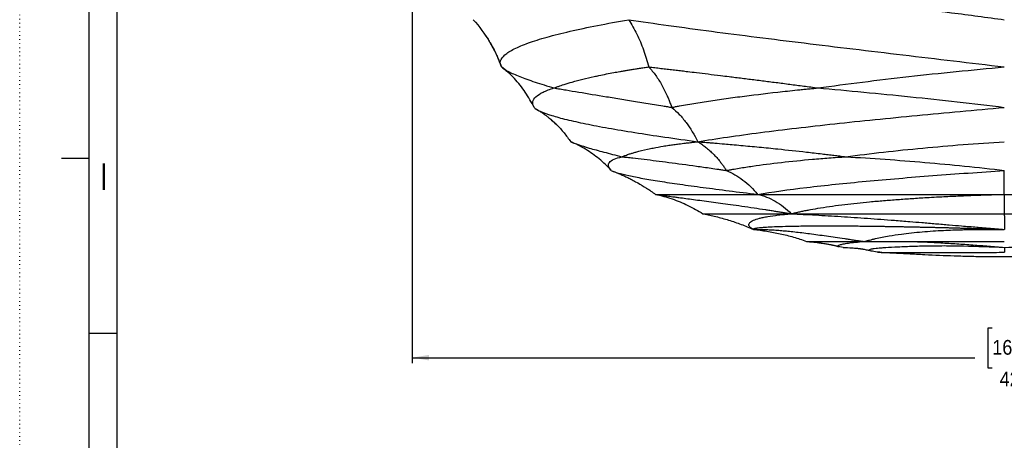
# Model space of a CAD drawing. Extents: x 0 to 594, y 0 to 841.
# Tile 5 of 17: x 0 to 177, y 246 to 322. Entities that reach past the tile are written whole.
import ezdxf

# ---------------------------------------------------------------- set-up
doc = ezdxf.new("R2010")
doc.units = 0
doc.linetypes.add('SLD-PUNTI', pattern=[0.635, 0, -0.635])
doc.linetypes.add('SLD-SOLIDO', pattern=[0])
doc.layers.get('0').update_dxf_attribs({"linetype": 'CONTINUOUS'})
doc.layers.add('FORMAT', color=7, linetype='SLD-SOLIDO')
doc.styles.add('SLDTEXTSTYLE2', font='ARIALN.TTF', dxfattribs={"width": 0.87})
doc.styles.add('SLDTEXTSTYLE3', font='GOTHIC.TTF', dxfattribs={"width": 0.913})
doc.dimstyles.new('SLDDIMSTYLE0', dxfattribs={"dimtxt": 2.645833, "dimasz": 3, "dimexe": 0, "dimexo": 0.0625, "dimgap": 0.661458, "dimtad": 0, "dimdec": 0, "dimlfac": 2, "dimrnd": 1e-09, "dimzin": 12, "dimtxsty": 'SLDTEXTSTYLE3', "dimsah": 1, "dimcen": 0.09, "dimazin": 3, "dimtfac": 1, "dimtdec": 0, "dimtofl": 0, "dimtmove": 0, "dimatfit": 3, "dimtolj": 1, "dimtzin": 12})

# ---------------------------------------------------------------- blocks, each defined once
blk = doc.blocks.new('_D')
at = {"layer": 'FORMAT', "color": 7}
for p, q in [((70.5, 375.87), (70.5, 260.16)), ((283.18, 375.87), (283.18, 260.16)), ((174.69, 266.49), (173.88, 266.49)), ((173.88, 266.49), (173.88, 259.35)), ((183.2, 266.49), (184.01, 266.49)), ((184.01, 266.49), (184.01, 259.35)), ((178.98, 263.19), (181.72, 263.19)), ((70.5, 261.16), (171.56, 261.16)), ((283.18, 261.16), (186.32, 261.16)), ((173.88, 259.35), (174.69, 259.35)), ((184.01, 259.35), (183.2, 259.35))]:
    blk.add_line(p, q, dxfattribs=at)
for points in [[(70.5, 261.16), (73.5, 260.66), (73.5, 261.66)], [(283.18, 261.16), (280.18, 261.66), (280.18, 260.66)]]:
    blk.add_solid(points, dxfattribs=at)
at = {"layer": 'FORMAT', "color": 7, "attachment_point": 1, "style": 'SLDTEXTSTYLE3'}
for s, insert, char_height in [('3', (179.37, 266.34), 2.65), ('16', (174.69, 264.34), 2.646), ('"', (182.11, 264.34), 2.65), ('4', (179.37, 262.73), 2.65), ('425', (176.01, 258.67), 2.646)]:
    blk.add_mtext(s, dxfattribs=dict(at, insert=insert, char_height=char_height))

msp = doc.modelspace()

# ---------------------------------------------------------------- linework, layer by layer
at = {"color": 7, "linetype": 'SLD-PUNTI'}
msp.add_line((0, 0), (0, 841), dxfattribs=at)
at = {"color": 7, "linetype": 'SLD-SOLIDO'}
for p, q in [((12.5, 12.5), (12.5, 828.5)), ((17.5, 17.5), (17.5, 823.5)), ((91.83, 307.15), (92.33, 306.2)), ((99.2, 299.86), (98.97, 299.95)), ((99.18, 299.86), (99.52, 299.71)), ((7.5, 297), (12.5, 297)), ((105.83, 295.24), (106.19, 294.85)), ((106.26, 294.78), (106.61, 294.63)), ((141.29, 282.04), (141.29, 282.03)), ((154.46, 280.09), (154.06, 280.09)), ((17.5, 265.5), (12.5, 265.5))]:
    msp.add_line(p, q, dxfattribs=at)
for points, knots in [([(139.48, 326.55), (142.49, 326.2), (145.55, 325.83), (151.71, 325.09), (154.83, 324.71), (161.08, 323.93), (164.23, 323.53), (170.53, 322.72), (173.69, 322.3), (176.84, 321.87)], [0, 0, 0, 0, 0.25, 0.25, 0.5, 0.5, 0.75, 0.75, 1, 1, 1, 1]), ([(81.44, 321.87), (82.56, 320.65), (83.55, 319.31), (85.24, 316.46), (85.95, 314.95), (86.52, 313.39)], [0, 0, 0, 0, 0.5, 0.5, 1, 1, 1, 1]), ([(86.52, 313.39), (86.11, 314.12), (86.33, 314.84), (87.57, 315.91), (88.12, 316.27), (89.53, 316.98), (91.22, 317.69), (93.46, 318.39), (95.96, 319.09), (97.35, 319.44), (101.88, 320.49), (105.41, 321.18), (109.38, 321.87)], [0, 0, 0, 0, 0.25, 0.25, 0.375, 0.375, 0.5, 0.625, 0.625, 0.75, 0.75, 1, 1, 1, 1]), ([(109.38, 321.87), (113.97, 321.18), (118.97, 320.49), (126.91, 319.44), (129.62, 319.09), (135.18, 318.39), (140.84, 317.69), (146.7, 316.98), (152.62, 316.27), (155.62, 315.91), (164.68, 314.84), (170.79, 314.12), (176.84, 313.39)], [0, 0, 0, 0, 0.25, 0.25, 0.375, 0.375, 0.5, 0.625, 0.625, 0.75, 0.75, 1, 1, 1, 1]), ([(109.38, 321.87), (109.91, 321.06), (110.89, 319.32), (112.08, 316.46), (112.71, 314.43), (112.97, 313.39)], [0.000336, 0.000336, 0.000336, 0.000336, 13.757201, 27.514402, 41.271565, 41.271565, 41.271565, 41.271565]), ([(83.66, 319.04), (83.74, 318.93), (83.89, 318.71), (84.1, 318.38), (84.29, 318.08), (84.46, 317.82), (84.59, 317.61), (84.74, 317.34), (84.85, 317.13), (84.93, 317), (85, 316.88), (85.04, 316.82), (85.09, 316.73), (85.12, 316.68), (85.16, 316.61), (85.19, 316.54), (85.23, 316.45), (85.28, 316.35), (85.36, 316.17), (85.46, 315.94), (85.56, 315.7), (85.71, 315.35), (85.87, 314.97), (86.03, 314.59), (86.21, 314.16), (86.32, 313.86), (86.38, 313.71)], [0, 0, 0, 0, 0.134752, 0.251896, 0.347581, 0.403606, 0.445653, 0.475104, 0.502893, 0.525289, 0.551823, 0.579806, 0.587795, 0.594694, 0.601217, 0.608224, 0.616447, 0.632063, 0.65243, 0.701787, 0.765343, 0.824887, 0.867273, 0.909487, 0.953199, 1, 1, 1, 1]), ([(86.52, 313.39), (86.82, 313.12), (87.24, 312.85), (88.34, 312.27), (89.02, 311.97), (90.6, 311.34), (91.52, 311.01), (93.59, 310.33), (94.74, 309.98), (96.01, 309.61)], [0, 0, 0, 0, 0.25, 0.25, 0.5, 0.5, 0.75, 0.75, 1, 1, 1, 1]), ([(86.78, 313.18), (86.91, 313.08), (87.11, 312.93), (87.47, 312.63), (87.7, 312.42), (87.81, 312.32)], [0, 0, 0, 0, 0.500321, 0.74901, 1, 1, 1, 1]), ([(96.01, 309.61), (96.08, 309.64), (96.33, 309.73), (96.9, 309.94), (97.88, 310.27), (99.3, 310.7), (101.1, 311.18), (102.74, 311.56), (104.18, 311.88), (105.35, 312.11), (106.6, 312.35), (107.62, 312.54), (108.43, 312.68), (109.12, 312.8), (109.84, 312.91), (110.58, 313.03), (111.35, 313.15), (112.15, 313.27), (112.7, 313.35), (112.97, 313.39)], [0, 0, 0, 0, 0.017639, 0.065307, 0.14302, 0.250789, 0.376035, 0.501278, 0.550339, 0.626244, 0.696173, 0.750639, 0.784189, 0.818436, 0.853375, 0.889004, 0.92532, 0.96232, 1, 1, 1, 1]), ([(112.97, 313.39), (113.16, 313.37), (113.53, 313.33), (114.08, 313.26), (114.63, 313.2), (115.18, 313.13), (115.72, 313.07), (116.27, 313), (116.81, 312.94), (117.34, 312.88), (117.88, 312.81), (118.41, 312.75), (118.93, 312.69), (119.46, 312.62), (120.33, 312.52), (121.71, 312.35), (123.68, 312.12), (125.63, 311.88), (127.28, 311.67), (128.58, 311.51), (129.77, 311.36), (130.97, 311.22), (132.18, 311.06), (133.39, 310.91), (134.61, 310.75), (135.84, 310.6), (137.08, 310.44), (138.32, 310.28), (139.57, 310.11), (140.83, 309.95), (142.09, 309.78), (142.94, 309.67), (143.36, 309.61)], [0, 0, 0, 0, 0.020373, 0.040549, 0.060528, 0.080309, 0.099892, 0.119276, 0.13846, 0.157445, 0.176229, 0.194813, 0.213196, 0.231377, 0.249356, 0.303819, 0.373748, 0.44849, 0.49871, 0.537278, 0.575845, 0.614411, 0.652977, 0.691544, 0.730112, 0.768679, 0.807244, 0.845805, 0.884363, 0.922915, 0.961461, 1, 1, 1, 1]), ([(112.97, 313.39), (113.03, 313.33), (113.14, 313.22), (113.36, 312.97), (113.73, 312.53), (114.23, 311.87), (114.81, 311.03), (115.34, 310.13), (115.84, 309.18), (116.25, 308.3), (116.59, 307.51), (116.86, 306.82), (117.03, 306.35), (117.12, 306.12)], [0, 0, 0, 0, 0.029954, 0.062771, 0.125054, 0.248787, 0.371738, 0.497417, 0.621909, 0.748676, 0.831909, 0.915635, 1, 1, 1, 1]), ([(143.36, 309.61), (145.98, 309.98), (148.65, 310.33), (154.1, 311.01), (156.87, 311.34), (162.48, 311.97), (165.32, 312.27), (171.05, 312.85), (173.94, 313.12), (176.84, 313.39)], [0, 0, 0, 0, 0.25, 0.25, 0.5, 0.5, 0.75, 0.75, 1, 1, 1, 1]), ([(92.38, 306.12), (92.18, 306.47), (92.12, 306.8), (92.24, 307.44), (92.42, 307.74), (93.03, 308.32), (93.46, 308.6), (94.56, 309.12), (95.23, 309.37), (96.01, 309.61)], [0, 0, 0, 0, 0.25, 0.25, 0.5, 0.5, 0.75, 0.75, 1, 1, 1, 1]), ([(96.01, 309.61), (96.12, 309.59), (96.29, 309.56), (96.64, 309.5), (97.05, 309.43), (97.59, 309.34), (98.68, 309.15), (101.14, 308.74), (104.48, 308.19), (108.11, 307.6), (110.49, 307.21), (112.47, 306.88), (113.98, 306.63), (115.27, 306.42), (116.19, 306.27), (116.67, 306.19), (116.94, 306.15), (117.07, 306.12), (117.12, 306.12)], [0, 0, 0, 0, 0.019744, 0.031335, 0.062609, 0.093845, 0.125007, 0.249438, 0.498805, 0.624448, 0.749401, 0.812177, 0.874703, 0.937315, 0.968644, 0.984318, 0.994792, 1, 1, 1, 1]), ([(117.12, 306.12), (117.15, 306.12), (117.27, 306.15), (117.5, 306.19), (117.93, 306.27), (118.76, 306.42), (119.96, 306.63), (121.44, 306.88), (123.45, 307.21), (126.06, 307.6), (130.38, 308.19), (134.93, 308.74), (138.79, 309.15), (140.6, 309.34), (141.51, 309.43), (142.24, 309.5), (142.86, 309.56), (143.16, 309.59), (143.36, 309.61)], [0, 0, 0, 0, 0.005209, 0.015682, 0.031356, 0.062685, 0.125297, 0.187822, 0.250599, 0.375552, 0.501195, 0.750562, 0.874993, 0.906154, 0.937391, 0.968665, 0.980256, 1, 1, 1, 1]), ([(143.36, 309.61), (146.07, 309.37), (148.82, 309.12), (154.37, 308.6), (157.16, 308.32), (162.77, 307.74), (165.58, 307.44), (171.22, 306.8), (174.04, 306.47), (176.84, 306.12)], [0, 0, 0, 0, 0.25, 0.25, 0.5, 0.5, 0.75, 0.75, 1, 1, 1, 1]), ([(92.38, 306.12), (92.92, 305.65), (93.99, 305.17), (96.33, 304.43), (97.23, 304.18), (99.27, 303.68), (101.55, 303.18), (104.27, 302.66), (107.22, 302.14), (108.8, 301.87), (113.86, 301.07), (117.65, 300.52), (121.78, 299.95)], [0, 0, 0, 0, 0.25, 0.25, 0.375, 0.375, 0.5, 0.625, 0.625, 0.75, 0.75, 1, 1, 1, 1]), ([(117.11, 306.12), (117.58, 305.74), (118.03, 305.32), (118.89, 304.41), (119.3, 303.92), (120.47, 302.36), (121.17, 301.2), (121.78, 299.95)], [0, 0, 0, 0, 0.25, 0.25, 0.5, 0.5, 1, 1, 1, 1]), ([(121.78, 299.95), (125.12, 300.52), (128.92, 301.07), (135.13, 301.87), (137.28, 302.14), (141.73, 302.66), (146.32, 303.18), (151.16, 303.68), (156.09, 304.18), (158.61, 304.43), (166.28, 305.17), (171.54, 305.65), (176.84, 306.12)], [0, 0, 0, 0, 0.25, 0.25, 0.375, 0.375, 0.5, 0.625, 0.625, 0.75, 0.75, 1, 1, 1, 1]), ([(92.82, 305.8), (93.02, 305.68), (93.4, 305.45), (93.94, 305.08), (94.43, 304.73), (94.85, 304.41), (95.21, 304.12), (95.51, 303.86), (95.73, 303.68), (95.9, 303.54), (96.03, 303.43), (96.11, 303.35), (96.18, 303.29), (96.27, 303.2), (96.35, 303.11), (96.43, 303.03), (96.48, 302.96), (96.5, 302.93), (96.49, 302.94), (96.49, 302.94)], [0, 0, 0, 0, 0.107684, 0.201973, 0.283914, 0.35471, 0.415928, 0.469807, 0.519461, 0.558635, 0.574061, 0.588329, 0.602993, 0.619401, 0.66061, 0.715731, 0.812607, 0.936884, 1, 1, 1, 1]), ([(95.2, 304.12), (95.61, 303.76), (96.52, 302.96), (97.79, 301.57), (98.58, 300.49), (98.97, 299.95)], [0, 0, 0, 0, 0.289441, 0.644744, 1, 1, 1, 1]), ([(98.97, 299.95), (99.31, 299.79), (99.76, 299.62), (100.88, 299.25), (101.54, 299.04), (103.08, 298.59), (103.96, 298.35), (105.92, 297.83), (107, 297.55), (108.19, 297.25)], [0, 0, 0, 0, 0.25, 0.25, 0.5, 0.5, 0.75, 0.75, 1, 1, 1, 1]), ([(108.19, 297.25), (108.24, 297.27), (108.37, 297.32), (108.58, 297.41), (108.85, 297.51), (109.17, 297.63), (109.59, 297.77), (110.08, 297.92), (111.11, 298.22), (112.34, 298.52), (114.01, 298.87), (115.28, 299.1), (116.54, 299.3), (117.47, 299.43), (118.47, 299.57), (119.45, 299.69), (120.4, 299.8), (121.14, 299.88), (121.59, 299.93), (121.78, 299.95)], [0, 0, 0, 0, 0.019857, 0.043745, 0.071668, 0.107494, 0.143347, 0.197096, 0.250854, 0.425269, 0.501368, 0.626324, 0.692039, 0.750677, 0.803867, 0.875031, 0.926463, 0.968118, 1, 1, 1, 1]), ([(121.78, 299.95), (121.92, 299.94), (122.24, 299.91), (122.76, 299.87), (123.37, 299.82), (124.06, 299.77), (125.15, 299.68), (126.45, 299.57), (128.55, 299.38), (131.15, 299.15), (133.92, 298.88), (137.28, 298.54), (140.04, 298.24), (142.71, 297.93), (144, 297.78), (145.18, 297.64), (146.24, 297.52), (147.31, 297.39), (148.03, 297.29), (148.4, 297.25)], [0, 0, 0, 0, 0.017956, 0.039431, 0.064425, 0.092939, 0.124971, 0.196137, 0.249327, 0.374022, 0.498632, 0.562535, 0.749143, 0.799323, 0.849484, 0.887086, 0.924749, 0.960988, 1, 1, 1, 1]), ([(148.4, 297.25), (150.6, 297.55), (152.86, 297.83), (157.46, 298.35), (159.81, 298.59), (164.57, 299.04), (166.99, 299.25), (171.88, 299.62), (174.36, 299.79), (176.84, 299.95)], [0, 0, 0, 0, 0.25, 0.25, 0.5, 0.5, 0.75, 0.75, 1, 1, 1, 1]), ([(106.26, 294.78), (105.98, 295.07), (105.82, 295.33), (105.72, 295.82), (105.77, 296.04), (106.26, 296.65), (107.02, 296.98), (108.19, 297.25)], [0, 0, 0, 0, 0.25, 0.25, 0.5, 0.5, 1, 1, 1, 1]), ([(108.19, 297.25), (108.28, 297.24), (108.43, 297.22), (108.74, 297.19), (109.29, 297.13), (110.42, 297), (112.8, 296.73), (116.52, 296.26), (120.64, 295.71), (123.72, 295.26), (125.31, 295.03), (126.11, 294.91), (126.55, 294.84), (126.78, 294.8), (126.9, 294.79), (126.93, 294.78)], [0, 0, 0, 0, 0.0182053, 0.0314279, 0.0627886, 0.1253457, 0.2500655, 0.5000685, 0.7499952, 0.8746612, 0.937206, 0.9685669, 0.9842738, 0.9953089, 1, 1, 1, 1]), ([(126.93, 294.78), (126.96, 294.79), (127.05, 294.8), (127.24, 294.84), (127.59, 294.91), (128.25, 295.03), (129.6, 295.26), (132.41, 295.71), (136.73, 296.26), (141.41, 296.73), (144.85, 297), (146.61, 297.13), (147.48, 297.19), (148, 297.22), (148.25, 297.24), (148.4, 297.25)], [0, 0, 0, 0, 0.004692, 0.015726, 0.031433, 0.062794, 0.125339, 0.250005, 0.499931, 0.749934, 0.874654, 0.937211, 0.968572, 0.981794, 1, 1, 1, 1]), ([(148.4, 297.25), (153.04, 296.98), (157.79, 296.65), (164.94, 296.04), (167.33, 295.82), (172.1, 295.33), (174.48, 295.07), (176.84, 294.78)], [0, 0, 0, 0, 0.5, 0.5, 0.75, 0.75, 1, 1, 1, 1]), ([(106.26, 294.78), (106.88, 294.49), (107.94, 294.18), (110.14, 293.7), (110.97, 293.54), (112.83, 293.2), (114.87, 292.86), (117.29, 292.5), (119.89, 292.13), (121.28, 291.94), (125.7, 291.35), (128.98, 290.93), (132.54, 290.5)], [0, 0, 0, 0, 0.25, 0.25, 0.375, 0.375, 0.5, 0.625, 0.625, 0.75, 0.75, 1, 1, 1, 1]), ([(106.61, 294.63), (106.78, 294.56), (107.14, 294.43), (107.73, 294.18), (108.37, 293.9), (109.06, 293.58), (109.8, 293.21), (110.67, 292.76), (111.29, 292.4), (111.62, 292.21)], [0, 0, 0, 0, 0.116798, 0.241699, 0.382752, 0.504848, 0.645734, 0.809715, 1, 1, 1, 1]), ([(126.93, 294.78), (127.96, 294.35), (128.95, 293.78), (130.83, 292.34), (131.73, 291.49), (132.54, 290.5)], [0, 0, 0, 0, 0.5, 0.5, 1, 1, 1, 1]), ([(132.54, 290.5), (135.11, 290.93), (138.08, 291.35), (143, 291.94), (144.72, 292.13), (148.28, 292.5), (151.97, 292.86), (155.88, 293.2), (159.88, 293.54), (161.93, 293.7), (168.18, 294.18), (172.49, 294.49), (176.84, 294.78)], [0, 0, 0, 0, 0.25, 0.25, 0.375, 0.375, 0.5, 0.625, 0.625, 0.75, 0.75, 1, 1, 1, 1]), ([(110.99, 292.57), (111.52, 292.26), (112.62, 291.63), (113.65, 290.89), (114.19, 290.5)], [0, 0, 0, 0, 0.4781396, 1, 1, 1, 1]), ([(114.19, 290.5), (114.22, 290.5), (114.28, 290.49), (114.38, 290.47), (114.49, 290.46), (114.61, 290.44), (114.73, 290.42), (114.86, 290.4), (115, 290.38), (115.15, 290.36), (115.3, 290.34), (115.65, 290.29), (116.27, 290.21), (117.04, 290.11), (117.77, 290.01), (118.53, 289.91), (119.63, 289.76), (121, 289.58), (122.51, 289.38), (124.12, 289.17), (125.85, 288.94), (127.68, 288.68), (129.69, 288.4), (131.78, 288.09), (133.5, 287.83), (134.74, 287.63), (135.55, 287.51), (136.33, 287.38), (137.1, 287.25), (137.84, 287.13), (138.33, 287.05), (138.57, 287.01)], [0, 0, 0, 0, 0.011685, 0.023548, 0.035589, 0.047807, 0.060201, 0.072772, 0.085517, 0.098436, 0.111529, 0.124794, 0.183925, 0.249833, 0.271018, 0.312386, 0.374915, 0.437414, 0.499893, 0.564588, 0.624858, 0.686339, 0.749995, 0.816536, 0.875152, 0.898115, 0.9202, 0.94142, 0.961786, 0.981309, 1, 1, 1, 1]), ([(114.19, 290.5), (114.19, 290.5), (114.59, 290.5), (115.79, 290.5), (116.28, 290.5), (117.48, 290.5), (118.86, 290.5), (120.62, 290.5), (122.55, 290.5), (123.61, 290.5), (127.03, 290.5), (129.64, 290.5), (132.54, 290.5)], [0, 0, 0, 0, 0.25, 0.25, 0.375, 0.375, 0.5, 0.625, 0.625, 0.75, 0.75, 1, 1, 1, 1]), ([(114.19, 290.5), (115.19, 290.28), (117.18, 289.73), (120.04, 288.56), (121.85, 287.56), (122.71, 287.01), (122.71, 287.01), (122.71, 287.01), (122.71, 287.01)], [0, 0, 0, 0, 6.174943, 12.349886, 18.524828, 18.524828, 18.524828, 18.52676, 18.52676, 18.52676, 18.52676]), ([(132.54, 290.5), (135.43, 290.5), (138.62, 290.5), (143.74, 290.5), (145.5, 290.5), (149.11, 290.5), (152.82, 290.5), (156.69, 290.5), (160.61, 290.5), (162.6, 290.5), (168.64, 290.5), (172.75, 290.5), (176.84, 290.5)], [0, 0, 0, 0, 0.25, 0.25, 0.375, 0.375, 0.5, 0.625, 0.625, 0.75, 0.75, 1, 1, 1, 1]), ([(138.57, 287.01), (138.66, 287.03), (138.85, 287.08), (139.15, 287.15), (139.46, 287.23), (139.79, 287.3), (140.13, 287.38), (140.48, 287.45), (140.85, 287.53), (141.23, 287.61), (141.62, 287.68), (142.47, 287.84), (143.9, 288.09), (145.95, 288.4), (148.15, 288.68), (150.37, 288.94), (152.7, 289.17), (155.13, 289.38), (157.67, 289.58), (160.25, 289.76), (162.59, 289.91), (164.39, 290.01), (166.25, 290.11), (168.4, 290.21), (170.59, 290.3), (172.14, 290.36), (173.11, 290.39), (174.07, 290.42), (175.01, 290.45), (175.93, 290.48), (176.54, 290.49), (176.84, 290.5)], [0, 0, 0, 0, 0.011113, 0.022525, 0.034239, 0.046255, 0.058576, 0.071205, 0.084144, 0.097396, 0.110963, 0.124849, 0.183465, 0.250006, 0.313662, 0.375143, 0.435413, 0.500109, 0.562587, 0.625086, 0.687615, 0.728995, 0.750168, 0.816076, 0.875207, 0.897219, 0.918751, 0.939799, 0.960358, 0.980426, 1, 1, 1, 1]), ([(176.84, 290.5), (180.93, 290.5), (185.04, 290.5), (191.08, 290.5), (193.07, 290.5), (197, 290.5), (200.86, 290.5), (204.57, 290.5), (208.19, 290.5), (209.95, 290.5), (215.07, 290.5), (218.26, 290.5), (221.15, 290.5)], [0, 0, 0, 0, 0.25, 0.25, 0.375, 0.375, 0.5, 0.625, 0.625, 0.75, 0.75, 1, 1, 1, 1]), ([(176.84, 290.5), (177.02, 290.5), (177.38, 290.49), (177.93, 290.47), (178.48, 290.46), (179.04, 290.44), (179.61, 290.42), (180.18, 290.4), (180.76, 290.38), (181.35, 290.36), (181.94, 290.34), (183.22, 290.29), (185.29, 290.21), (187.43, 290.11), (189.3, 290.01), (191.09, 289.91), (193.44, 289.76), (196.02, 289.58), (198.55, 289.38), (200.98, 289.17), (203.31, 288.94), (205.54, 288.68), (207.73, 288.4), (209.79, 288.09), (211.31, 287.83), (212.32, 287.63), (212.96, 287.51), (213.55, 287.38), (214.11, 287.25), (214.63, 287.13), (214.96, 287.05), (215.12, 287.01)], [0, 0, 0, 0, 0.011685, 0.023548, 0.035589, 0.047807, 0.060201, 0.072772, 0.085517, 0.098436, 0.111529, 0.124794, 0.183925, 0.249833, 0.271009, 0.312386, 0.374915, 0.437414, 0.499893, 0.564588, 0.624858, 0.686339, 0.749995, 0.816536, 0.875152, 0.898117, 0.920203, 0.941423, 0.961789, 0.981311, 1, 1, 1, 1]), ([(176.84, 290.5), (176.84, 290.28), (176.84, 289.73), (176.84, 288.56), (176.84, 287.56), (176.84, 287.01), (176.84, 287.01), (176.84, 287.01), (176.84, 287.01)], [0, 0, 0, 0, 6.174943, 12.349886, 18.524828, 18.524828, 18.524828, 18.526852, 18.526852, 18.526852, 18.526852]), ([(122.72, 287.01), (122.74, 287), (122.77, 286.99), (122.82, 286.99), (122.84, 286.98)], [0, 0, 0, 0, 0.555467, 1, 1, 1, 1]), ([(122.72, 287.01), (122.74, 287.01), (122.78, 287.01), (123.16, 287.01), (123.77, 287), (124.64, 287), (125.73, 287), (127.02, 287), (128.49, 287), (130.14, 287), (131.97, 287), (133.99, 287.01), (136.17, 287.01), (137.77, 287.01), (138.57, 287.01)], [0, 0, 0, 0, 0.082841, 0.16878, 0.255132, 0.341928, 0.428189, 0.512699, 0.594859, 0.675624, 0.756159, 0.837257, 0.918678, 1, 1, 1, 1]), ([(122.84, 286.98), (123.57, 286.83), (125.08, 286.52), (127.33, 285.88), (129.59, 285.13), (131.05, 284.51), (131.78, 284.2)], [0, 0, 0, 0, 0.23958, 0.493065, 0.746565, 1, 1, 1, 1]), ([(131.78, 284.2), (131.75, 284.21), (131.69, 284.24), (131.6, 284.29), (131.51, 284.34), (131.38, 284.42), (131.26, 284.51), (131.1, 284.65), (130.98, 284.82), (130.93, 285.03), (130.99, 285.23), (131.14, 285.43), (131.4, 285.63), (131.88, 285.89), (132.61, 286.14), (133.53, 286.36), (134.59, 286.57), (135.86, 286.75), (137.15, 286.89), (137.84, 286.95), (138.2, 286.98), (138.38, 286.99), (138.47, 287), (138.52, 287), (138.54, 287), (138.55, 287), (138.56, 287.01), (138.56, 287.01), (138.57, 287.01)], [0, 0, 0, 0, 0.012716, 0.027359, 0.043933, 0.062438, 0.101929, 0.124943, 0.190971, 0.250048, 0.312607, 0.375142, 0.430129, 0.500144, 0.6251, 0.687625, 0.750175, 0.875188, 0.93763, 0.968825, 0.984415, 0.992208, 0.996104, 0.998052, 0.999026, 0.999415, 0.999849, 1, 1, 1, 1]), ([(138.57, 287.01), (138.69, 287.01), (138.93, 287.01), (139.3, 287.01), (139.68, 287.01), (140.05, 287.01), (140.51, 287), (141.28, 287), (142.56, 287), (144.37, 287), (146.65, 287), (148.85, 287), (151.84, 287.01), (155.6, 287), (159.79, 287), (163.28, 287), (165.87, 287.01), (168.58, 287.01), (170.84, 287.01), (172.75, 287.01), (173.96, 287.01), (175.03, 287.01), (175.94, 287.01), (176.54, 287.01), (176.84, 287.01)], [0, 0, 0, 0, 0.0121499, 0.0243038, 0.0364612, 0.0486214, 0.0607839, 0.0802159, 0.1216902, 0.1790739, 0.2431354, 0.3189904, 0.3635977, 0.4858449, 0.6129358, 0.6777147, 0.7426225, 0.8004992, 0.8715904, 0.9037057, 0.935801, 0.9573655, 0.9787653, 1, 1, 1, 1]), ([(138.57, 287.01), (138.57, 287.01), (138.57, 287.01), (138.58, 287), (138.6, 287), (138.64, 287), (138.72, 287), (138.88, 286.99), (139.19, 286.98), (139.82, 286.95), (141.09, 286.89), (143.68, 286.75), (146.74, 286.57), (149.88, 286.36), (153.05, 286.14), (156.39, 285.89), (159.65, 285.63), (162.12, 285.43), (164.49, 285.23), (166.87, 285.03), (169.35, 284.82), (171.31, 284.66), (173.04, 284.51), (174.19, 284.41), (175.29, 284.32), (176.1, 284.26), (176.6, 284.21), (176.82, 284.2)], [0, 0, 0, 0, 0.000124, 0.000487, 0.000975, 0.001949, 0.003898, 0.007796, 0.015592, 0.03119, 0.062401, 0.124879, 0.249955, 0.312521, 0.375043, 0.499951, 0.570236, 0.62489, 0.687403, 0.749951, 0.805301, 0.875056, 0.898554, 0.937562, 0.961992, 0.982804, 1, 1, 1, 1]), ([(176.84, 287.01), (177, 287.01), (177.33, 287.01), (177.84, 287.01), (178.38, 287.01), (178.97, 287.01), (179.82, 287.01), (180.93, 287.01), (182.81, 287.01), (185.07, 287.01), (187.78, 287.01), (190.4, 287), (193.9, 287), (198.08, 287), (202.81, 287.01), (207.22, 287), (210.65, 287), (212.93, 287), (214.04, 287.01), (214.58, 287.01), (214.89, 287.01), (215.04, 287.01), (215.12, 287.01)], [0, 0, 0, 0, 0.011172, 0.023178, 0.036018, 0.049693, 0.064204, 0.096302, 0.128419, 0.197128, 0.257396, 0.322308, 0.387092, 0.514191, 0.636447, 0.756885, 0.878305, 0.939212, 0.969635, 0.984829, 0.992482, 1, 1, 1, 1]), ([(131.77, 284.2), (131.77, 284.2), (131.76, 284.21), (131.76, 284.23), (131.76, 284.24), (131.77, 284.26), (131.78, 284.27), (131.79, 284.29), (131.82, 284.3), (131.84, 284.32), (131.87, 284.33), (131.91, 284.34), (131.95, 284.36), (131.99, 284.37), (132.04, 284.39), (132.1, 284.4), (132.16, 284.41), (132.22, 284.43), (132.29, 284.44), (132.37, 284.45), (132.45, 284.46), (132.54, 284.48), (132.73, 284.5), (133.11, 284.55), (133.88, 284.61), (135.14, 284.69), (136.96, 284.75), (139.26, 284.8), (141.94, 284.84), (144.13, 284.84), (145.57, 284.84), (146.13, 284.84), (146.69, 284.84), (147.27, 284.84), (147.85, 284.83), (148.44, 284.83), (149.04, 284.83), (149.64, 284.82), (150.26, 284.82), (150.88, 284.81), (151.51, 284.81), (152.14, 284.8), (152.78, 284.79), (153.43, 284.78), (154.09, 284.77), (154.75, 284.76), (155.42, 284.75), (156.1, 284.74), (156.78, 284.73), (157.47, 284.72), (158.17, 284.71), (158.87, 284.69), (159.58, 284.68), (160.29, 284.67), (161.01, 284.65), (161.73, 284.63), (162.46, 284.62), (163.19, 284.6), (163.93, 284.58), (164.67, 284.57), (165.42, 284.55), (166.16, 284.53), (166.92, 284.51), (167.67, 284.49), (168.43, 284.47), (169.18, 284.44), (169.94, 284.42), (170.71, 284.4), (171.47, 284.38), (172.23, 284.35), (173, 284.33), (173.76, 284.3), (174.53, 284.28), (175.3, 284.25), (176.06, 284.22), (176.57, 284.21), (176.82, 284.2)], [0, 0, 0, 0, 0.0062077, 0.012418, 0.0186309, 0.0248465, 0.0310648, 0.0372858, 0.0435095, 0.0497359, 0.0559651, 0.0621969, 0.0684314, 0.0746686, 0.0809082, 0.0871504, 0.0933949, 0.0996418, 0.1058909, 0.1121422, 0.1183954, 0.1246506, 0.1337941, 0.1577229, 0.1964572, 0.2499611, 0.3111061, 0.3731203, 0.4360616, 0.4999414, 0.5108135, 0.5216852, 0.5325564, 0.5434269, 0.5542967, 0.5651658, 0.5760342, 0.5869018, 0.5977687, 0.6086351, 0.619501, 0.6303666, 0.6412321, 0.6520978, 0.662964, 0.6738311, 0.6846994, 0.6955695, 0.7064419, 0.7173171, 0.7281958, 0.7390787, 0.7499667, 0.7608602, 0.7717584, 0.7826603, 0.7935647, 0.8044705, 0.8153767, 0.8262822, 0.837186, 0.8480871, 0.8589846, 0.8698775, 0.880765, 0.8916464, 0.9025209, 0.9133879, 0.9242467, 0.9350968, 0.9459379, 0.9567697, 0.9675918, 0.9784042, 0.9892069, 1, 1, 1, 1]), ([(131.77, 284.2), (131.81, 284.2), (131.89, 284.2), (132.01, 284.2), (132.14, 284.21), (132.28, 284.21), (132.43, 284.21), (132.58, 284.21), (132.75, 284.21), (132.92, 284.21), (133.29, 284.2), (133.9, 284.18), (134.64, 284.15), (135.28, 284.11), (135.94, 284.07), (136.84, 284), (137.97, 283.89), (139.19, 283.77), (140.49, 283.62), (142.33, 283.39), (144.33, 283.11), (146.48, 282.8), (147.88, 282.59), (149.03, 282.42), (149.76, 282.31), (150.35, 282.22), (150.86, 282.15), (151.31, 282.08), (151.62, 282.04), (151.7, 282.02)], [0, 0, 0, 0, 0.013052, 0.026445, 0.040178, 0.054246, 0.06865, 0.083385, 0.098451, 0.113845, 0.129564, 0.194079, 0.25878, 0.28678, 0.321542, 0.383241, 0.44441, 0.505577, 0.567094, 0.628887, 0.752746, 0.814307, 0.876511, 0.907437, 0.93829, 0.954025, 0.969153, 0.99124, 1, 1, 1, 1]), ([(131.77, 284.2), (132.59, 284.12), (133.4, 284.01), (135.01, 283.75), (135.81, 283.6), (137.4, 283.25), (138.19, 283.05), (139.76, 282.6), (140.54, 282.34), (141.29, 282.03)], [0, 0, 0, 0, 0.25, 0.25, 0.5, 0.5, 0.75, 0.75, 1, 1, 1, 1]), ([(151.7, 282.02), (151.72, 282.03), (151.75, 282.04), (151.8, 282.05), (151.84, 282.06), (151.89, 282.08), (151.94, 282.09), (152.03, 282.12), (152.19, 282.16), (152.41, 282.23), (152.74, 282.31), (153.18, 282.42), (153.91, 282.6), (154.88, 282.81), (156.39, 283.09), (158.7, 283.44), (161.38, 283.73), (163.97, 283.92), (165.82, 284.03), (167.51, 284.1), (168.89, 284.14), (170, 284.17), (170.91, 284.18), (171.8, 284.2), (172.68, 284.2), (173.54, 284.21), (174.39, 284.21), (175.22, 284.21), (176.03, 284.2), (176.56, 284.2), (176.82, 284.2)], [0, 0, 0, 0, 0.003107, 0.006271, 0.009373, 0.012477, 0.015575, 0.01972, 0.031157, 0.046863, 0.062349, 0.093543, 0.124814, 0.187071, 0.249974, 0.348776, 0.499974, 0.573702, 0.640124, 0.698987, 0.750066, 0.780832, 0.81087, 0.84017, 0.868723, 0.89652, 0.923554, 0.949817, 0.975301, 1, 1, 1, 1]), ([(141.29, 282.03), (141.29, 282.03), (141.35, 282.03), (141.56, 282.03), (141.71, 282.03), (142.36, 282.03), (143.04, 282.03), (144.83, 282.03), (145.94, 282.03), (148.55, 282.03), (150.04, 282.03), (151.7, 282.03)], [0, 0, 0, 0, 0.125, 0.125, 0.25, 0.25, 0.5, 0.5, 0.75, 0.75, 1, 1, 1, 1]), ([(141.32, 282.03), (141.49, 282.02), (141.81, 282), (142.33, 281.95), (142.79, 281.91), (143.18, 281.86), (143.48, 281.82), (143.7, 281.79), (143.85, 281.77), (144.06, 281.74), (144.37, 281.7), (144.73, 281.64), (145.03, 281.59), (145.3, 281.53), (145.54, 281.49), (145.74, 281.45), (145.85, 281.42), (146.02, 281.39), (146.21, 281.35), (146.44, 281.3), (146.63, 281.25), (146.78, 281.21), (146.86, 281.19), (146.92, 281.17), (146.97, 281.16), (147.03, 281.14), (147.08, 281.12), (147.1, 281.11), (147.12, 281.1)], [0, 0, 0, 0, 0.119625, 0.227068, 0.309857, 0.372486, 0.418639, 0.451064, 0.47209, 0.489438, 0.548724, 0.597749, 0.622665, 0.665733, 0.713698, 0.730516, 0.75266, 0.784116, 0.845365, 0.893655, 0.935903, 0.953133, 0.960783, 0.967984, 0.975053, 0.982428, 0.990593, 1, 1, 1, 1]), ([(147.91, 280.97), (147.41, 281.01), (147.12, 281.08), (146.97, 281.2), (146.97, 281.24), (147.06, 281.34), (147.26, 281.44), (147.66, 281.54), (148.17, 281.64), (148.48, 281.69), (149.57, 281.85), (150.52, 281.95), (151.7, 282.03)], [0, 0, 0, 0, 0.25, 0.25, 0.375, 0.375, 0.5, 0.625, 0.625, 0.75, 0.75, 1, 1, 1, 1]), ([(151.7, 282.03), (153.37, 282.03), (155.21, 282.03), (159.12, 282.03), (161.19, 282.03), (165.58, 282.03), (167.91, 282.03), (171.28, 282.03), (172.38, 282.03), (174.6, 282.03), (175.72, 282.03), (176.84, 282.03)], [0, 0, 0, 0, 0.25, 0.25, 0.5, 0.5, 0.75, 0.75, 0.875, 0.875, 1, 1, 1, 1]), ([(154.06, 280.09), (153.56, 280.17), (153.19, 280.25), (152.7, 280.39), (152.57, 280.45), (152.59, 280.53), (152.6, 280.54), (152.64, 280.58), (152.73, 280.62), (152.87, 280.66), (153.01, 280.7), (153.06, 280.71), (153.16, 280.73), (153.3, 280.77), (153.55, 280.8), (153.98, 280.84), (154.15, 280.85), (154.58, 280.89), (155.33, 280.94), (156.38, 281), (157.97, 281.09), (158.85, 281.13), (160.73, 281.2), (162.72, 281.26), (164.9, 281.28), (166.59, 281.28), (167.16, 281.27), (168.33, 281.26), (171.3, 281.2), (174.43, 281.06), (176.84, 280.97)], [0, 0, 0, 0, 0.125, 0.125, 0.25, 0.25, 0.28125, 0.28125, 0.3125, 0.375, 0.375, 0.40625, 0.40625, 0.4375, 0.5, 0.5, 0.53125, 0.53125, 0.5625, 0.625, 0.625, 0.6875, 0.6875, 0.75, 0.8125, 0.8125, 0.84375, 0.84375, 0.875, 1, 1, 1, 1]), ([(159.24, 282.03), (159.7, 282.02), (160.95, 282), (163.03, 281.92), (165.59, 281.79), (168.32, 281.63), (171.19, 281.42), (174.04, 281.2), (175.91, 281.04), (176.84, 280.97)], [0, 0, 0, 0, 0.082141, 0.218871, 0.355599, 0.516816, 0.678075, 0.839186, 1, 1, 1, 1]), ([(176.84, 280.97), (178.95, 281.01), (181.12, 281.08), (184.38, 281.2), (185.47, 281.24), (187.64, 281.34), (189.81, 281.44), (191.95, 281.54), (194.06, 281.64), (195.11, 281.69), (198.19, 281.85), (200.16, 281.95), (201.98, 282.03)], [0, 0, 0, 0, 0.25, 0.25, 0.375, 0.375, 0.5, 0.625, 0.625, 0.75, 0.75, 1, 1, 1, 1]), ([(147.91, 280.97), (148.43, 280.95), (149.25, 280.92), (150.06, 280.84), (150.35, 280.81)], [0, 0, 0, 0, 0.636444, 1, 1, 1, 1]), ([(150.35, 280.82), (150.39, 280.82), (150.46, 280.81), (150.63, 280.79), (150.79, 280.77), (150.94, 280.75), (151.01, 280.74), (151.06, 280.74), (151.12, 280.73), (151.17, 280.72), (151.23, 280.71), (151.3, 280.7), (151.38, 280.68), (151.51, 280.66), (151.73, 280.62), (152.05, 280.55), (152.46, 280.46), (152.75, 280.38), (152.91, 280.33)], [0, 0, 0, 0, 0.187402, 0.32538, 0.415906, 0.445269, 0.456951, 0.46743, 0.477635, 0.488568, 0.500425, 0.513759, 0.529852, 0.549467, 0.600825, 0.697267, 0.828933, 1, 1, 1, 1]), ([(154.06, 280.09), (155.05, 280.08), (156.34, 280.07), (159.47, 280.05), (161.32, 280.05), (164.26, 280.05), (165.27, 280.05), (166.85, 280.05), (167.38, 280.05), (168.48, 280.05), (169.04, 280.05), (170.76, 280.06), (171.94, 280.06), (174.36, 280.08), (175.6, 280.08), (176.87, 280.09)], [0, 0, 0, 0, 0.25, 0.25, 0.5, 0.5, 0.625, 0.625, 0.6875, 0.6875, 0.75, 0.75, 0.875, 0.875, 1, 1, 1, 1]), ([(154.46, 280.09), (154.64, 280.08), (155.01, 280.07), (155.61, 280.05), (156.18, 280.02), (156.67, 280), (157.08, 279.98), (157.47, 279.96), (158.31, 279.92), (160, 279.82), (163.32, 279.65), (167.12, 279.48), (170.97, 279.37), (174.05, 279.32), (177.28, 279.3), (180.67, 279.33), (184.27, 279.41), (188.48, 279.56), (191.92, 279.73), (194.61, 279.87), (195.61, 279.93), (196.25, 279.96), (196.55, 279.98), (196.84, 279.99), (197.25, 280.01), (197.82, 280.04), (198.5, 280.07), (198.95, 280.08), (199.16, 280.08)], [0, 0, 0, 0, 0.013432, 0.028578, 0.043361, 0.053403, 0.06163, 0.070435, 0.079805, 0.117142, 0.183454, 0.300984, 0.370531, 0.439744, 0.506351, 0.585164, 0.66571, 0.745961, 0.865659, 0.895441, 0.925105, 0.932061, 0.938572, 0.944653, 0.951891, 0.965812, 0.983943, 1, 1, 1, 1]), ([(176.84, 280.97), (176.85, 280.94), (176.85, 280.88), (176.86, 280.61), (176.86, 280.41), (176.87, 280.09)], [0, 0, 0, 0, 0.5, 0.5, 1, 1, 1, 1])]:
    msp.add_open_spline(points, degree=3, knots=knots, dxfattribs=at)
for points in [[(92.38, 306.12), (91.91, 307.06), (90.86, 308.87), (88.92, 311.35), (87.36, 312.77), (86.52, 313.39)], [(106.26, 294.78), (105.59, 295.52), (104.13, 296.91), (101.68, 298.65), (99.89, 299.56), (98.97, 299.95)], [(176.84, 290.5), (176.84, 291.1), (176.84, 292.21), (176.84, 293.63), (176.84, 294.42), (176.84, 294.78)], [(176.86, 284.2), (176.85, 284.2), (176.84, 284.2), (176.83, 284.2)]]:
    msp.add_open_spline(points, degree=3, dxfattribs=at)
at = {"color": 8, "linetype": 'SLD-SOLIDO'}
for points, knots in [([(121.78, 299.95), (121.83, 299.92), (121.95, 299.84), (122.2, 299.69), (122.62, 299.41), (123.21, 298.97), (123.89, 298.4), (124.55, 297.78), (125.19, 297.1), (125.73, 296.46), (126.19, 295.86), (126.57, 295.34), (126.81, 294.97), (126.93, 294.78)], [0, 0, 0, 0, 0.026889, 0.062632, 0.124959, 0.249084, 0.373684, 0.498211, 0.623835, 0.749115, 0.832185, 0.915751, 1, 1, 1, 1]), ([(132.54, 290.5), (133.62, 290.27), (134.68, 289.85), (136.71, 288.67), (137.68, 287.91), (138.57, 287.01)], [0, 0, 0, 0, 0.5, 0.5, 1, 1, 1, 1]), ([(176.84, 287.01), (176.84, 286.98), (176.84, 286.92), (176.84, 286.82), (176.84, 286.72), (176.85, 286.61), (176.85, 286.5), (176.85, 286.38), (176.85, 286.26), (176.85, 286.13), (176.85, 286), (176.85, 285.86), (176.85, 285.72), (176.85, 285.57), (176.85, 285.42), (176.85, 285.26), (176.86, 285.1), (176.86, 284.93), (176.86, 284.75), (176.86, 284.57), (176.86, 284.39), (176.86, 284.26), (176.86, 284.2)], [0, 0, 0, 0, 0.050143, 0.100273, 0.15039, 0.200493, 0.250583, 0.300659, 0.350722, 0.40077, 0.450804, 0.500822, 0.550823, 0.600808, 0.650774, 0.700724, 0.750655, 0.800566, 0.850457, 0.900326, 0.950174, 1, 1, 1, 1])]:
    msp.add_open_spline(points, degree=3, knots=knots, dxfattribs=at)

# ---------------------------------------------------------------- texts
at = {"color": 7, "linetype": 'CONTINUOUS', "insert": (15.1, 296.06), "char_height": 4.76, "attachment_point": 2, "style": 'SLDTEXTSTYLE2'}
msp.add_mtext('I', dxfattribs=at)

# ---------------------------------------------------------------- dimensions: what is measured, and where the dimension line sits
at = {"layer": 'FORMAT', "color": 7}
dim = msp.add_linear_dim(base=(70.5, 261.16), p1=(283.18, 376.87), p2=(70.5, 376.87), dimstyle='SLDDIMSTYLE0', dxfattribs=at)
dim.commit()
dim.dimension.update_dxf_attribs({"geometry": '_D', "text_midpoint": (178.94, 261.16), "dimtype": 160})

doc.saveas('drawing.dxf')
